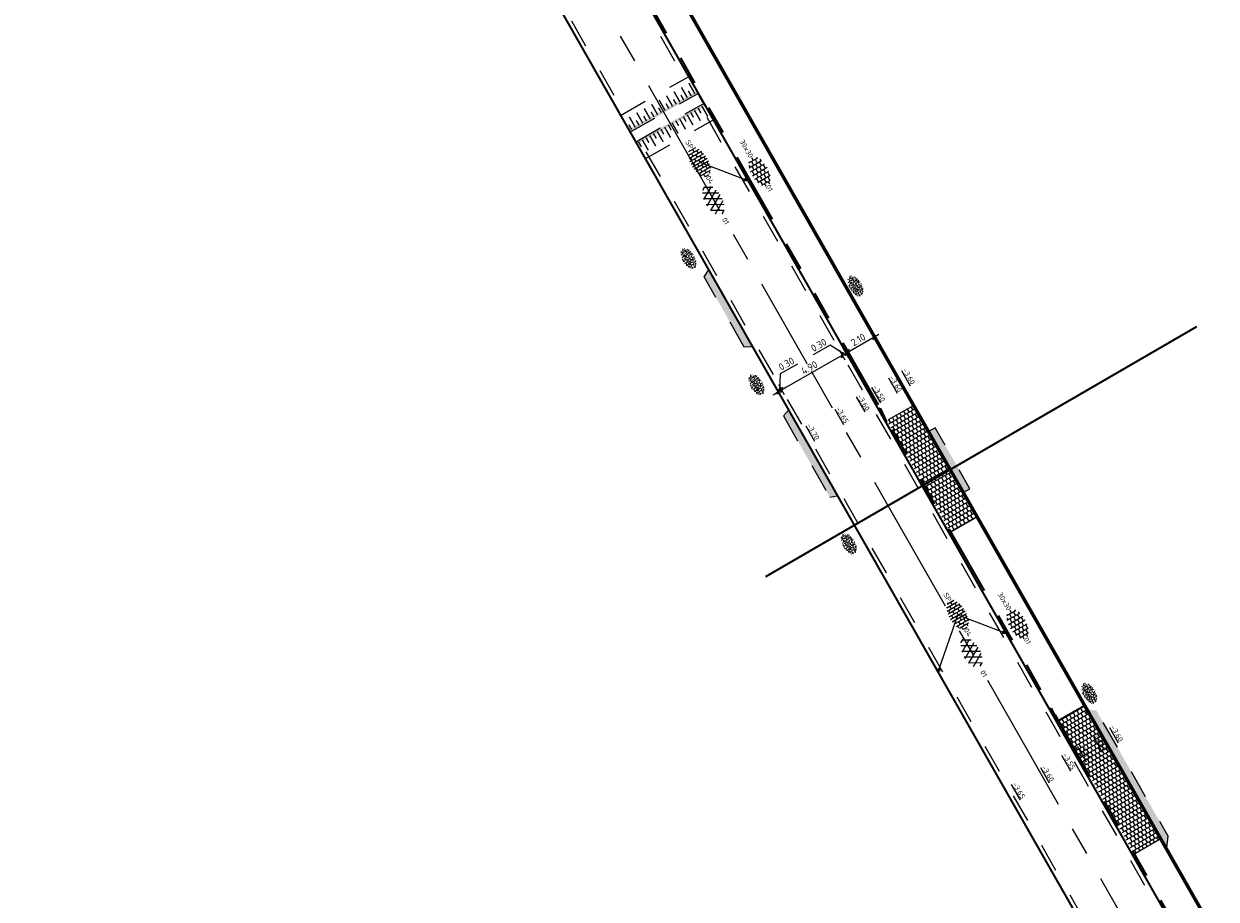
# Model space of a CAD drawing. Header units: metres. Extents: x 111691 to 117439, y 474133 to 478789.
# Tile 8 of 127: x 114806 to 114890, y 475626 to 475687. Entities that reach past the tile are written whole.
import ezdxf
from ezdxf.enums import TextEntityAlignment as Align

# ---------------------------------------------------------------- set-up
doc = ezdxf.new("R2010")
doc.units = ezdxf.units.M
for name, pattern in [('AM-AS', [16, 10, -2, 2, -2]), ('VH-TROTTOIRBAND_130-150', [15, 5, -2, 2, -2, 2, -2]), ('XX-HIDDEN', [4, 2, -2])]:
    doc.linetypes.add(name, pattern=pattern)
doc.layers.get('Defpoints').update_dxf_attribs({"lineweight": 25})
for name, color, linetype, lineweight in [('N-WE-AM-AS-G', 10, 'AM-AS', 18), ('N-WE-GR-GRAS-S', 60, 'Continuous', 25), ('N-WE-VH-HOOGTELABEL-T18', 2, 'Continuous', 18), ('N-WE-VH-KANTOPSLUITING_OPSLUITBAND_100X200-G', 150, 'Continuous', 35), ('N-WE-VH-KANTOPSLUITING_TROTTOIRBAND_130 150-G', 210, 'VH-TROTTOIRBAND_130-150', 35), ('N-WE-VH-KANTOPSLUITING_VERLOOPBAND-G', 40, 'Continuous', 35), ('N-WE-VH-KANTOPSLUITING_VOORKANTBAND-G', 7, 'Continuous', 35), ('N-WE-VH-KANTVERHARDING-G', 1, 'Continuous', 35), ('N-WE-VH-MAATVOERING-M', 7, 'Continuous', 18), ('N-WE-VH-MARKERING_DREMPEL-G', 7, 'Continuous', 25), ('N-WE-VH-MARKERING_VOP-A', 7, 'Continuous', 25), ('N-WE-VH-MATERIAALGRENS-G', 7, 'XX-HIDDEN', 18), ('N-WE-VH-VERHARDING_ASFALT-G', 252, 'Continuous', 35), ('N-WE-VH-VERHARDING_ASFALT-S', 7, 'Continuous', 25), ('N-WE-VH-VERHARDING_HERSTRATEN-S', 253, 'Continuous', 25), ('N-WE-VH-VERHARDING_TEGEL-S', 7, 'Continuous', 25), ('N-WE-VH-VERHARDING_TEGEL60-A', 252, 'Continuous', 18), ('X-XX-AL-AANPIJLING_SYMBOLEN-T25', 7, 'Continuous', 25)]:
    doc.layers.add(name, color=color, linetype=linetype, lineweight=lineweight)
doc.styles.add('ISO', font='NLCS-ISO.ttf')
doc.styles.add('NLCS-ISO', font='NLCS-ISO.ttf')
doc.styles.add('NLCS-ISO-ANNOTATIEF-T25', font='NLCS-ISO.ttf', dxfattribs={"height": 2.5})
doc.styles.add('NLCS-ISO-M200-T18', font='NLCS-ISO.ttf', dxfattribs={"height": 0.36})
doc.dimstyles.new('M200T25-PIJL', dxfattribs={"dimscale": 0.2, "dimtxt": 2.5, "dimasz": 2, "dimexe": 1, "dimexo": 0.25, "dimgap": 0.75, "dimtad": 1, "dimzin": 0, "dimdsep": 46, "dimtxsty": 'ISO', "dimcen": 0, "dimdle": 1, "dimse1": 1, "dimse2": 1, "dimclrt": 2, "dimazin": 0, "dimtfac": 1, "dimtdec": 4, "dimtmove": 2, "dimatfit": 3, "dimfxl": 1, "dimtolj": 1, "dimtzin": 0, "dimarcsym": 0})
doc.dimstyles.new('NLCS-ANNOTATIEF-T25-SCHRAP_L2_H1', dxfattribs={"dimtxt": 2.5, "dimasz": 1.4, "dimexe": 2, "dimexo": 2, "dimgap": 0.7, "dimtad": 1, "dimzin": 0, "dimdsep": 46, "dimtxsty": 'NLCS-ISO-ANNOTATIEF-T25', "dimblk": 'OBLIQUE', "dimcen": 0, "dimdle": 2, "dimclrd": 256, "dimclre": 256, "dimclrt": 256, "dimadec": 1, "dimazin": 0, "dimtfac": 1, "dimtdec": 3, "dimtofl": 0, "dimtmove": 0, "dimatfit": 3, "dimldrblk": 'OBLIQUE', "dimfxl": 2, "dimfxlon": 1, "dimtfillclr": 256, "dimtolj": 1, "dimtzin": 0, "dimlwd": -1, "dimlwe": -1, "dimarcsym": 0})
pattern_1 = [(299.72, (0, 0), (0.278997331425, -0.18617327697), [0.3, -0.3]), (29.72, (0, 0), (-0.14872855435, 0.26053755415), [])]

# ---------------------------------------------------------------- blocks, each defined once
blk = doc.blocks.new('SVH-ASFALT-SO')
at = {"ltscale": 0.1}
for p, q in [((-3.36, 2.17), (-1.83, 4.83)), ((0.36, -0.07), (-2.31, 4.55)), ((-1.91, 0.69), (0.95, 5.64)), ((2.75, -0.22), (-0.47, 5.37)), ((0, 0), (3.27, 5.66)), ((4.87, 0.12), (1.65, 5.7)), ((2.18, -0.23), (5.32, 5.22)), ((6.7, 0.95), (4.04, 5.55)), ((4.66, 0.07), (7.07, 4.25)), ((-2.72, 1.26), (-3.45, 2.54)), ((7.83, 2.99), (7.15, 4.18))]:
    blk.add_line(p, q, dxfattribs=at)
at = {"style": 'NLCS-ISO'}
blk.add_attdef('KLEUR', text='', height=1.8, dxfattribs=at).set_placement((9.49, 2.74), align=Align.MIDDLE_LEFT)
at = {"style": 'NLCS-ISO', "flags": 1}
blk.add_attdef('FUNCTIE', text='', height=1.8, dxfattribs=at).set_placement((0.12, -3.58), align=Align.MIDDLE_CENTER)
blk = doc.blocks.new('SVH-BSS_KEIFORMAAT_HALFST-SO')
at = {"ltscale": 0.1}
for p, q in [((-5.46, 1.05), (-5.25, 1.05)), ((-5.25, -1.46), (-5.25, 1.28)), ((-5.25, 0), (-4.2, 0)), ((-4.2, -2.2), (-4.2, 2.03)), ((-4.2, 1.05), (-3.15, 1.05)), ((-3.15, -2.63), (-3.15, 2.46)), ((-3.15, 2.1), (-2.1, 2.1)), ((-3.15, 0), (-2.1, 0)), ((-2.1, -2.89), (-2.1, 2.72)), ((-2.1, 1.05), (-1.05, 1.05)), ((-1.05, -3.03), (-1.05, 2.86)), ((-1.05, 2.1), (0, 2.1)), ((-1.05, 0), (0, 0)), ((0, -3.06), (0, 2.88)), ((0, 1.05), (1.05, 1.05)), ((1.05, -2.98), (1.05, 2.81)), ((1.05, 2.1), (2.1, 2.1)), ((1.05, 0), (2.1, 0)), ((2.1, -2.8), (2.1, 2.62)), ((2.1, 1.05), (3.15, 1.05)), ((3.15, -2.47), (3.15, 2.3)), ((3.15, 2.1), (3.61, 2.1)), ((3.15, 0), (4.2, 0)), ((4.2, -1.94), (4.2, 1.76)), ((4.2, 1.05), (5, 1.05)), ((5.25, -0.83), (5.25, 0.66)), ((5.25, 0), (5.43, 0)), ((-5.58, -1.05), (-5.25, -1.05)), ((-4.39, -2.1), (-4.2, -2.1)), ((-4.2, -1.05), (-3.15, -1.05)), ((-3.15, -2.1), (-2.1, -2.1)), ((-2.1, -1.05), (-1.05, -1.05)), ((-1.05, -2.1), (0, -2.1)), ((0, -1.05), (1.05, -1.05)), ((1.05, -2.1), (2.1, -2.1)), ((2.1, -1.05), (3.15, -1.05)), ((3.15, -2.1), (3.93, -2.1)), ((4.2, -1.05), (5.12, -1.05))]:
    blk.add_line(p, q, dxfattribs=at)
at = {"style": 'NLCS-ISO'}
blk.add_attdef('FORMAAT', text='', height=1.8, dxfattribs=at).set_placement((-5.68, -0.09), align=Align.MIDDLE_RIGHT)
blk.add_attdef('KLEUR', text='', height=1.8, dxfattribs=at).set_placement((5.53, -0.09), align=Align.MIDDLE_LEFT)
at = {"style": 'NLCS-ISO', "flags": 1}
blk.add_attdef('FUNCTIE', text='', height=1.8, dxfattribs=at).set_placement((0.12, -3.58), align=Align.MIDDLE_CENTER)
blk = doc.blocks.new('SVH-TEGEL_300X300_DUN_HALFST-SO')
for p, q in [((-5.66, 0), (-4.5, 0)), ((-4.89, 1.5), (-4.5, 1.5)), ((-4.5, -1.8), (-4.5, 1.8)), ((-4.5, 0.75), (-3, 0.75)), ((-3.7, 2.25), (-3, 2.25)), ((-3, -2.52), (-3, 2.52)), ((-3, 1.5), (-1.5, 1.5)), ((-3, 0), (-1.5, 0)), ((-1.5, -2.87), (-1.5, 2.87)), ((-1.5, 2.25), (0, 2.25)), ((-1.5, 0.75), (0, 0.75)), ((0, -2.97), (0, 2.97)), ((0, 1.5), (1.5, 1.5)), ((0, 0), (1.5, 0)), ((1.5, -2.87), (1.5, 2.87)), ((1.5, 2.25), (3, 2.25)), ((1.5, 0.75), (3, 0.75)), ((3, -2.52), (3, 2.52)), ((3, 1.5), (4.5, 1.5)), ((3, 0), (4.5, 0)), ((4.5, -1.8), (4.5, 1.8)), ((4.5, 0.75), (5.48, 0.75)), ((-4.89, -1.5), (-4.5, -1.5)), ((-4.5, -0.75), (-3, -0.75)), ((-3.7, -2.25), (-3, -2.25)), ((-3, -1.5), (-1.5, -1.5)), ((-1.5, -0.75), (0, -0.75)), ((-1.5, -2.25), (0, -2.25)), ((0, -1.5), (1.5, -1.5)), ((1.5, -0.75), (3, -0.75)), ((1.5, -2.25), (3, -2.25)), ((3, -1.5), (4.5, -1.5)), ((4.5, -0.75), (5.48, -0.75))]:
    blk.add_line(p, q)
at = {"style": 'NLCS-ISO'}
blk.add_attdef('FORMAAT', text='', height=1.8, dxfattribs=at).set_placement((-5.76, 0), align=Align.MIDDLE_RIGHT)
blk.add_attdef('KLEUR', text='', height=1.8, dxfattribs=at).set_placement((5.58, 0), align=Align.MIDDLE_LEFT)
at = {"style": 'NLCS-ISO', "flags": 1}
blk.add_attdef('FUNCTIE', text='', height=1.8, dxfattribs=at).set_placement((0.12, -3.58), align=Align.MIDDLE_CENTER)
blk = doc.blocks.new('SGR-GRAS_01-SO')
at = {"ltscale": 0.1}
for p, q in [((-1.96, -0.07), (-1.98, 0)), ((-1.93, 0.19), (-1.93, 0.24)), ((-1.89, 0.24), (-1.92, 0.25)), ((-1.67, 0.02), (-1.6, 0.04)), ((-1.6, 0.24), (-1.65, 0.29)), ((-1.53, 0.32), (-1.6, 0.35)), ((-1.45, 0.64), (-1.52, 0.66)), ((-1.52, 0.19), (-1.44, 0.19)), ((-1.47, 0.58), (-1.48, 0.65)), ((-1.43, 0.48), (-1.35, 0.5)), ((-1.36, 0.21), (-1.43, 0.23)), ((-1.42, 0.13), (-1.36, 0.17)), ((-1.38, 0.11), (-1.32, 0.16)), ((-1.37, 0.01), (-1.38, 0.08)), ((-1.33, 0.11), (-1.33, 0.19)), ((-1.3, 0.76), (-1.32, 0.77)), ((-1.28, 0.68), (-1.28, 0.76)), ((-1.17, 0.39), (-1.23, 0.43)), ((-1.17, 0.24), (-1.22, 0.29)), ((-1.15, 0.65), (-1.21, 0.7)), ((-1.11, 0.17), (-1.04, 0.19)), ((-1.03, 0.03), (-1.1, 0.07)), ((-0.94, 0.84), (-1, 0.88)), ((-0.97, 0.51), (-0.92, 0.57)), ((-0.89, 0.5), (-0.97, 0.52)), ((-0.94, 0.19), (-0.87, 0.19)), ((-0.92, 0.42), (-0.86, 0.46)), ((-0.89, 0.81), (-0.82, 0.81)), ((-0.87, 0.66), (-0.89, 0.73)), ((-0.8, 0.06), (-0.88, 0.08)), ((-0.87, 0.62), (-0.8, 0.64)), ((-0.8, 0.47), (-0.87, 0.51)), ((-0.75, 0.24), (-0.8, 0.29)), ((-0.77, 0.09), (-0.79, 0.16)), ((-0.73, 0.65), (-0.78, 0.7)), ((-0.74, 0.03), (-0.73, 0.11)), ((-0.67, 0.11), (-0.73, 0.14)), ((-0.69, 0.61), (-0.68, 0.68)), ((-0.58, 0.92), (-0.64, 0.96)), ((-0.56, 0.92), (-0.51, 0.97)), ((-0.56, 0.32), (-0.48, 0.34)), ((-0.44, 0.55), (-0.51, 0.59)), ((-0.43, 0.78), (-0.5, 0.8)), ((-0.42, 0.71), (-0.36, 0.74)), ((-0.34, 0.35), (-0.41, 0.37)), ((-0.32, 0.24), (-0.38, 0.29)), ((-0.31, 0.19), (-0.37, 0.22)), ((-0.37, 0.19), (-0.29, 0.19)), ((-0.31, 0.65), (-0.36, 0.7)), ((-0.32, 0.81), (-0.24, 0.81)), ((-0.32, 0.77), (-0.24, 0.79)), ((-0.28, 0.73), (-0.29, 0.81)), ((-0.21, 1), (-0.27, 1.03)), ((-0.24, 0.02), (-0.17, 0.04)), ((-0.18, 0.17), (-0.19, 0.24)), ((-0.08, 0.63), (-0.14, 0.67)), ((-0.14, -0.04), (-0.14, 0.03)), ((-0.09, 0.53), (-0.09, 0.6)), ((-0.08, 0.16), (-0.03, 0.21)), ((-0.07, 0.19), (0, 0.23)), ((0.06, 0.27), (-0.01, 0.3)), ((0, 0.47), (0.07, 0.49)), ((0.1, 0.24), (0.05, 0.29)), ((0.13, 0.64), (0.06, 0.66)), ((0.07, 0.99), (0.14, 1.03)), ((0.12, 0.65), (0.07, 0.7)), ((0.22, 0.2), (0.15, 0.22)), ((0.21, 0.19), (0.28, 0.19)), ((0.29, 0.71), (0.22, 0.75)), ((0.24, 0.92), (0.31, 0.94)), ((0.26, 0.81), (0.33, 0.81)), ((0.32, 0.81), (0.3, 0.89)), ((0.31, 0.17), (0.39, 0.19)), ((0.32, 0.57), (0.38, 0.62)), ((0.42, 0.34), (0.36, 0.38)), ((0.42, 0.25), (0.4, 0.32)), ((0.43, 0.48), (0.49, 0.51)), ((0.53, 0.24), (0.47, 0.29)), ((0.54, 0.65), (0.49, 0.7)), ((0.56, -0.02), (0.49, 0.02)), ((0.5, 0.45), (0.51, 0.53)), ((0.59, 0.93), (0.52, 0.94)), ((0.55, 0.62), (0.63, 0.64)), ((0.65, 0.79), (0.58, 0.83)), ((0.68, 0.49), (0.61, 0.51)), ((0.77, 0.05), (0.7, 0.07)), ((0.78, 0.42), (0.72, 0.46)), ((0.78, 0.19), (0.86, 0.19)), ((0.83, 0.81), (0.91, 0.81)), ((0.92, 0.06), (0.85, 0.09)), ((0.87, 0.31), (0.94, 0.33)), ((0.95, 0.24), (0.9, 0.29)), ((0.91, 0.89), (0.91, 0.92)), ((0.97, 0.65), (0.91, 0.7)), ((0.93, 0.76), (0.99, 0.8)), ((1.01, 0.87), (0.95, 0.91)), ((1.01, 0.33), (1, 0.4)), ((1.15, 0.78), (1.08, 0.8)), ((1.15, 0.5), (1.08, 0.54)), ((1.1, 0.38), (1.1, 0.45)), ((1.11, 0.77), (1.18, 0.79)), ((1.24, 0.34), (1.17, 0.36)), ((1.18, 0.01), (1.26, 0.03)), ((1.21, 0.21), (1.26, 0.26)), ((1.28, 0.14), (1.22, 0.17)), ((1.28, 0.25), (1.35, 0.29)), ((1.37, 0.24), (1.32, 0.29)), ((1.39, 0.65), (1.34, 0.7)), ((1.36, 0.19), (1.43, 0.19)), ((1.42, 0.46), (1.5, 0.48)), ((1.51, 0.58), (1.44, 0.62)), ((1.64, 0.21), (1.58, 0.25)), ((1.61, 0.41), (1.59, 0.48)), ((1.69, 0.3), (1.7, 0.37)), ((1.79, 0.19), (1.72, 0.21)), ((1.74, 0.16), (1.81, 0.18)), ((1.8, 0.24), (1.75, 0.29)), ((1.93, 0.19), (1.95, 0.19)), ((-1.92, -0.16), (-1.85, -0.12)), ((-1.82, -0.08), (-1.9, -0.06)), ((-1.76, -0.13), (-1.82, -0.09)), ((-1.78, -0.3), (-1.73, -0.25)), ((-1.62, -0.5), (-1.69, -0.46)), ((-1.63, -0.57), (-1.68, -0.52)), ((-1.61, -0.17), (-1.67, -0.11)), ((-1.57, -0.44), (-1.49, -0.44)), ((-1.54, -0.66), (-1.5, -0.64)), ((-1.4, -0.05), (-1.46, -0.01)), ((-1.38, -0.46), (-1.38, -0.39)), ((-1.35, -0.28), (-1.28, -0.26)), ((-1.27, -0.23), (-1.34, -0.21)), ((-1.26, -0.42), (-1.33, -0.38)), ((-1.27, -0.56), (-1.28, -0.48)), ((-1.21, -0.57), (-1.26, -0.52)), ((-1.18, -0.67), (-1.25, -0.65)), ((-1.19, -0.17), (-1.24, -0.11)), ((-1.13, -0.78), (-1.19, -0.75)), ((-1.06, -0.39), (-1, -0.35)), ((-1.04, -0.58), (-0.97, -0.57)), ((-0.99, -0.44), (-0.92, -0.44)), ((-0.9, -0.34), (-0.96, -0.3)), ((-0.9, -0.65), (-0.84, -0.6)), ((-0.84, -0.94), (-0.85, -0.93)), ((-0.78, -0.57), (-0.84, -0.52)), ((-0.76, -0.7), (-0.83, -0.67)), ((-0.76, -0.17), (-0.82, -0.11)), ((-0.8, -0.13), (-0.73, -0.11)), ((-0.71, -0.38), (-0.79, -0.36)), ((-0.79, -0.54), (-0.78, -0.46)), ((-0.72, -0.89), (-0.65, -0.87)), ((-0.71, -0.9), (-0.64, -0.86)), ((-0.62, -0.82), (-0.7, -0.8)), ((-0.67, -0.48), (-0.69, -0.4)), ((-0.53, -0.26), (-0.6, -0.22)), ((-0.58, -0.99), (-0.59, -0.97)), ((-0.57, -0.1), (-0.5, -0.06)), ((-0.49, -0.25), (-0.44, -0.19)), ((-0.48, -0.44), (-0.41, -0.42)), ((-0.4, -0.63), (-0.46, -0.59)), ((-0.38, -0.98), (-0.43, -0.93)), ((-0.42, -0.44), (-0.34, -0.44)), ((-0.36, -0.57), (-0.41, -0.52)), ((-0.34, -0.17), (-0.39, -0.11)), ((-0.26, -0.99), (-0.33, -0.95)), ((-0.25, -0.09), (-0.32, -0.07)), ((-0.17, -0.18), (-0.24, -0.14)), ((-0.16, -0.53), (-0.23, -0.51)), ((-0.21, -0.61), (-0.15, -0.58)), ((-0.19, -0.62), (-0.19, -0.54)), ((-0.17, -0.74), (-0.1, -0.72)), ((-0.07, -0.97), (-0.14, -0.95)), ((-0.04, -0.55), (-0.1, -0.51)), ((-0.08, -0.4), (-0.09, -0.32)), ((-0.01, -1.01), (0.04, -0.95)), ((0.05, -0.98), (0, -0.93)), ((0.07, -0.57), (0.01, -0.52)), ((0.02, -0.96), (0.01, -0.89)), ((0.08, -0.17), (0.03, -0.11)), ((0.1, -0.91), (0.03, -0.88)), ((0.07, -0.29), (0.14, -0.27)), ((0.19, -0.1), (0.13, -0.06)), ((0.16, -0.44), (0.23, -0.44)), ((0.17, -1.04), (0.22, -1.02)), ((0.31, -0.24), (0.24, -0.22)), ((0.33, -0.47), (0.26, -0.43)), ((0.29, -0.33), (0.35, -0.29)), ((0.4, -0.68), (0.32, -0.66)), ((0.39, -0.6), (0.45, -0.55)), ((0.39, -0.59), (0.46, -0.57)), ((0.4, -0.69), (0.41, -0.62)), ((0.46, -0.83), (0.4, -0.8)), ((0.47, -0.98), (0.42, -0.93)), ((0.49, -0.57), (0.44, -0.52)), ((0.45, -0.12), (0.46, -0.05)), ((0.51, -0.17), (0.45, -0.11)), ((0.52, -0.32), (0.5, -0.24)), ((0.62, -0.88), (0.6, -0.81)), ((0.63, -0.14), (0.7, -0.12)), ((0.69, -0.39), (0.62, -0.35)), ((0.64, -0.84), (0.71, -0.81)), ((0.7, -0.89), (0.77, -0.88)), ((0.73, -0.44), (0.81, -0.44)), ((0.82, -0.76), (0.76, -0.72)), ((0.78, -0.04), (0.85, 0)), ((0.86, -0.39), (0.79, -0.37)), ((0.8, -0.19), (0.85, -0.14)), ((0.86, -0.94), (0.84, -0.93)), ((0.91, -0.57), (0.86, -0.52)), ((0.93, -0.17), (0.88, -0.11)), ((0.95, -0.83), (0.88, -0.81)), ((0.94, -0.44), (1.01, -0.42)), ((1.05, -0.31), (0.99, -0.27)), ((1, -0.77), (1, -0.7)), ((1.05, -0.2), (1.05, -0.12)), ((1.11, -0.24), (1.1, -0.16)), ((1.19, -0.68), (1.12, -0.64)), ((1.14, -0.56), (1.21, -0.52)), ((1.21, -0.8), (1.2, -0.73)), ((1.33, -0.1), (1.26, -0.08)), ((1.26, -0.75), (1.33, -0.73)), ((1.34, -0.57), (1.29, -0.52)), ((1.36, -0.17), (1.3, -0.11)), ((1.31, -0.44), (1.38, -0.44)), ((1.42, -0.23), (1.35, -0.19)), ((1.42, -0.54), (1.35, -0.52)), ((1.55, -0.6), (1.49, -0.56)), ((1.5, -0.29), (1.57, -0.27)), ((1.64, -0.27), (1.65, -0.2)), ((1.64, -0.27), (1.7, -0.23)), ((1.68, -0.55), (1.74, -0.5)), ((1.71, -0.16), (1.69, -0.09)), ((1.78, -0.15), (1.71, -0.11)), ((1.71, -0.52), (1.71, -0.52)), ((1.78, -0.17), (1.73, -0.11)), ((1.88, -0.25), (1.81, -0.23))]:
    blk.add_line(p, q, dxfattribs=at)
at = {"ltscale": 0.1, "style": 'NLCS-ISO'}
blk.add_attdef('TYPE', text='', height=0.5, dxfattribs=at).set_placement((3.47, -0.02), align=Align.MIDDLE_CENTER)
blk = doc.blocks.new('_Oblique')
at = {"color": 0, "linetype": 'ByBlock', "lineweight": -2}
blk.add_line((-0.5, -0.5), (0.5, 0.5), dxfattribs=at)
blk = doc.blocks.new('*D140')
at = {"layer": 'Defpoints', "color": 0, "transparency": 16777216}
for p in [(114859.224, 475661.665), (114859.997, 475659.703), (114860.257, 475659.852)]:
    blk.add_point(p, dxfattribs=at)
at = {"layer": 'N-WE-VH-MAATVOERING-M', "transparency": 16777216}
for p, q in [((114859.15, 475662.8), (114860.348, 475663.484)), ((114859.093, 475661.59), (114859.15, 475662.8)), ((114858.615, 475661.318), (114859.571, 475661.863)), ((114859.161, 475661.169), (114858.765, 475661.863)), ((114859.422, 475661.317), (114859.025, 475662.012))]:
    blk.add_line(p, q, dxfattribs=at)
at = {"layer": 'N-WE-VH-MAATVOERING-M', "transparency": 16777216, "xscale": 0.28, "yscale": 0.28, "zscale": 0.28}
for p, rotation in [((114858.963, 475661.516), 209.6944698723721), ((114859.224, 475661.665), 29.69446987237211)]:
    blk.add_blockref('_Oblique', p, dxfattribs=dict(at, rotation=rotation))
at = {"layer": 'N-WE-VH-MAATVOERING-M', "transparency": 16777216, "insert": (114859.556, 475663.481), "char_height": 0.5, "attachment_point": 5, "rotation": 29.69447, "style": 'NLCS-ISO-ANNOTATIEF-T25', "bg_fill": 3, "box_fill_scale": 1.1, "bg_fill_color": 256, "bg_fill_true_color": 13158600, "bg_fill_transparency": 0}
blk.add_mtext('\\A1;0.30', dxfattribs=at)
blk = doc.blocks.new('*D139')
at = {"layer": 'Defpoints', "color": 0, "transparency": 16777216}
for p in [(114863.48, 475664.092), (114864.514, 475662.279), (114860.257, 475659.852)]:
    blk.add_point(p, dxfattribs=at)
at = {"layer": 'N-WE-VH-MAATVOERING-M', "transparency": 16777216}
for p, q in [((114858.876, 475661.466), (114863.828, 475664.29)), ((114863.678, 475663.744), (114863.282, 475664.439)), ((114859.422, 475661.317), (114859.025, 475662.012))]:
    blk.add_line(p, q, dxfattribs=at)
at = {"layer": 'N-WE-VH-MAATVOERING-M', "transparency": 16777216, "xscale": 0.28, "yscale": 0.28, "zscale": 0.28}
for p, rotation in [((114863.48, 475664.092), 29.69446990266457), ((114859.224, 475661.665), 209.6944699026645)]:
    blk.add_blockref('_Oblique', p, dxfattribs=dict(at, rotation=rotation))
at = {"layer": 'N-WE-VH-MAATVOERING-M', "transparency": 16777216, "insert": (114861.159, 475663.217), "char_height": 0.5, "attachment_point": 5, "rotation": 29.69447, "style": 'NLCS-ISO-ANNOTATIEF-T25', "bg_fill": 3, "box_fill_scale": 1.1, "bg_fill_color": 256, "bg_fill_true_color": 13158600, "bg_fill_transparency": 0}
blk.add_mtext('\\A1;4.90', dxfattribs=at)
blk = doc.blocks.new('*D138')
at = {"layer": 'Defpoints', "color": 0, "transparency": 16777216}
for p in [(114863.741, 475664.241), (114864.774, 475662.428), (114864.514, 475662.279)]:
    blk.add_point(p, dxfattribs=at)
at = {"layer": 'N-WE-VH-MAATVOERING-M', "transparency": 16777216}
for p, q in [((114862.619, 475664.799), (114861.42, 475664.116)), ((114863.61, 475664.166), (114862.619, 475664.799)), ((114863.133, 475663.894), (114864.088, 475664.439)), ((114863.678, 475663.744), (114863.282, 475664.439)), ((114863.939, 475663.893), (114863.543, 475664.588))]:
    blk.add_line(p, q, dxfattribs=at)
at = {"layer": 'N-WE-VH-MAATVOERING-M', "transparency": 16777216, "xscale": 0.28, "yscale": 0.28, "zscale": 0.28}
for p, rotation in [((114863.48, 475664.092), 209.6944699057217), ((114863.741, 475664.241), 29.69446990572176)]:
    blk.add_blockref('_Oblique', p, dxfattribs=dict(at, rotation=rotation))
at = {"layer": 'N-WE-VH-MAATVOERING-M', "transparency": 16777216, "insert": (114861.826, 475664.796), "char_height": 0.5, "attachment_point": 5, "rotation": 29.69447, "style": 'NLCS-ISO-ANNOTATIEF-T25', "bg_fill": 3, "box_fill_scale": 1.1, "bg_fill_color": 256, "bg_fill_true_color": 13158600, "bg_fill_transparency": 0}
blk.add_mtext('\\A1;0.30', dxfattribs=at)
blk = doc.blocks.new('*D136')
at = {"layer": 'Defpoints', "color": 0, "transparency": 16777216}
for p in [(114866.729, 475663.543), (114864.905, 475662.502)]:
    blk.add_point(p, dxfattribs=at)
at = {"layer": 'N-WE-VH-MAATVOERING-M', "transparency": 16777216}
for p, q in [((114863.523, 475664.117), (114866.043, 475665.553)), ((114865.893, 475665.008), (114865.497, 475665.703)), ((114864.069, 475663.967), (114863.673, 475664.662))]:
    blk.add_line(p, q, dxfattribs=at)
at = {"layer": 'N-WE-VH-MAATVOERING-M', "transparency": 16777216, "xscale": 0.28, "yscale": 0.28, "zscale": 0.28}
for p, rotation in [((114865.695, 475665.355), 29.69446991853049), ((114863.871, 475664.315), 209.6944699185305)]:
    blk.add_blockref('_Oblique', p, dxfattribs=dict(at, rotation=rotation))
at = {"layer": 'N-WE-VH-MAATVOERING-M', "transparency": 16777216, "insert": (114864.59, 475665.174), "char_height": 0.5, "attachment_point": 5, "rotation": 29.69447, "style": 'NLCS-ISO-ANNOTATIEF-T25', "bg_fill": 3, "box_fill_scale": 1.1, "bg_fill_color": 256, "bg_fill_true_color": 13158600, "bg_fill_transparency": 0}
blk.add_mtext('\\A1;2.10', dxfattribs=at)
at = {"layer": 'Defpoints', "color": 0, "transparency": 16777216}
blk.add_point((114865.695, 475665.355), dxfattribs=at)

msp = doc.modelspace()

# ---------------------------------------------------------------- hatches: boundary and pattern name
at = {"layer": 'N-WE-VH-MARKERING_VOP-A'}
h = msp.add_hatch(color=256, dxfattribs=at)
h.dxf.hatch_style = 1
h.paths.add_polyline_path([(114848.476, 475679.906), (114848.575, 475679.732), (114853.345, 475682.437), (114853.247, 475682.611)])
h = msp.add_hatch(color=256, dxfattribs=at)
h.dxf.hatch_style = 1
h.paths.add_polyline_path([(114848.97, 475679.039), (114849.069, 475678.865), (114853.839, 475681.568), (114853.739, 475681.741)])
at = {"layer": 'N-WE-VH-VERHARDING_HERSTRATEN-S'}
h = msp.add_hatch(color=256, dxfattribs=at)
h.dxf.hatch_style = 1
h.paths.add_polyline_path([(114854.1, 475670.044), (114853.781, 475669.594), (114856.596, 475664.658), (114857.156, 475664.684)])
h = msp.add_hatch(color=256, dxfattribs=at)
h.dxf.hatch_style = 1
h.paths.add_polyline_path([(114859.701, 475660.222), (114859.351, 475659.826), (114862.592, 475654.142), (114863.116, 475654.232)])
h = msp.add_hatch(color=256, dxfattribs=at)
h.dxf.hatch_style = 1
h.paths.add_polyline_path([(114869.996, 475658.985), (114869.577, 475658.75), (114872.007, 475654.489), (114872.423, 475654.728)])
h = msp.add_hatch(color=256, dxfattribs=at)
h.dxf.hatch_style = 1
h.paths.add_polyline_path([(114886.232, 475629.544), (114886.321, 475630.357), (114881.292, 475639.177), (114880.706, 475639.234)])
at = {"layer": 'N-WE-VH-VERHARDING_TEGEL60-A'}
h = msp.add_hatch(dxfattribs=at)
h.set_pattern_fill('AVH-TEGEL_300X300_HALFST-SO', color=256, angle=299.72, pattern_type=2)
h.set_pattern_definition(pattern_1)
h.paths.add_polyline_path([(114871.075, 475651.682), (114872.899, 475652.722), (114868.439, 475660.543), (114866.615, 475659.503)])
h = msp.add_hatch(dxfattribs=at)
h.set_pattern_fill('AVH-TEGEL_300X300_HALFST-SO', color=256, angle=299.72, pattern_type=2)
h.set_pattern_definition(pattern_1)
h.paths.add_polyline_path([(114880.432, 475639.514), (114878.607, 475638.474), (114883.953, 475629.099), (114885.777, 475630.14)])

# ---------------------------------------------------------------- linework, layer by layer
at = {"layer": 'N-WE-AM-AS-G'}
msp.add_lwpolyline([(114683.337, 475975.123), (114754.77, 475849.778), (114940.564, 475523.974)], dxfattribs=at)
at = {"layer": 'N-WE-VH-KANTOPSLUITING_OPSLUITBAND_100X200-G', "flags": 128}
msp.add_lwpolyline([(114925.449, 475560.571), (114759.114, 475852.253), (114685.572, 475981.299, -0.004745), (114685.516, 475981.4, -0.004745), (114685.534, 475981.409)], format="xyb", dxfattribs=at)
at = {"layer": 'N-WE-VH-KANTOPSLUITING_TROTTOIRBAND_130 150-G', "flags": 128}
msp.add_lwpolyline([(114685.204, 475977.696), (114757.29, 475851.214), (114938.253, 475533.88)], dxfattribs=at)
at = {"layer": 'N-WE-VH-KANTOPSLUITING_VERLOOPBAND-G'}
for points in [[(114865.99, 475660.297), (114866.12, 475660.371)], [(114866.12, 475660.371), (114866.55, 475659.465), (114865.99, 475660.297)], [(114866.485, 475659.428), (114866.615, 475659.503)], [(114870.945, 475651.607), (114871.075, 475651.682)], [(114871.571, 475650.813), (114871.01, 475651.645), (114871.44, 475650.739)], [(114871.44, 475650.739), (114871.571, 475650.813)], [(114877.982, 475639.268), (114878.112, 475639.342)], [(114878.112, 475639.342), (114878.542, 475638.436), (114877.982, 475639.268)], [(114878.477, 475638.399), (114878.607, 475638.474)], [(114883.823, 475629.025), (114883.953, 475629.099)], [(114884.448, 475628.231), (114883.888, 475629.062), (114884.318, 475628.156)], [(114884.318, 475628.156), (114884.448, 475628.231)]]:
    msp.add_lwpolyline(points, dxfattribs=at)
at = {"layer": 'N-WE-VH-KANTOPSLUITING_VOORKANTBAND-G', "flags": 128}
msp.add_lwpolyline([(114945.006, 475526.479), (114759.201, 475852.303), (114685.659, 475981.348, -0.003536), (114685.618, 475981.422)], format="xyb", dxfattribs=at)
at = {"layer": 'N-WE-VH-KANTOPSLUITING_VOORKANTBAND-G'}
msp.add_lwpolyline([(114685.302, 475977.229), (114757.159, 475851.139), (114942.717, 475525.749)], dxfattribs=at)
at = {"layer": 'N-WE-VH-KANTVERHARDING-G'}
msp.add_lwpolyline([(114680.948, 475973.761), (114752.381, 475848.416), (114938.175, 475522.612)], dxfattribs=at)
at = {"layer": 'N-WE-VH-MARKERING_DREMPEL-G', "const_width": 0.1, "flags": 128}
for points in [[(114852.087, 475681.839), (114851.668, 475682.579)], [(114852.609, 475682.135), (114852.19, 475682.875)], [(114852.87, 475682.283), (114852.673, 475682.631)], [(114853.131, 475682.431), (114852.712, 475683.17)], [(114850.522, 475680.951), (114850.102, 475681.691)], [(114851.043, 475681.247), (114850.624, 475681.987)], [(114851.304, 475681.395), (114851.107, 475681.743)], [(114851.565, 475681.543), (114851.146, 475682.283)], [(114851.826, 475681.691), (114851.629, 475682.039)], [(114852.348, 475681.987), (114852.151, 475682.335)], [(114853.624, 475681.561), (114854.043, 475680.822)], [(114848.956, 475680.063), (114848.536, 475680.803)], [(114849.478, 475680.359), (114849.058, 475681.099)], [(114849.739, 475680.507), (114849.541, 475680.855)], [(114850, 475680.655), (114849.58, 475681.395)], [(114850.261, 475680.803), (114850.063, 475681.151)], [(114850.782, 475681.099), (114850.585, 475681.447)], [(114852.319, 475680.822), (114852.516, 475680.474)], [(114852.58, 475680.97), (114852.999, 475680.23)], [(114852.841, 475681.117), (114853.038, 475680.769)], [(114853.102, 475681.265), (114853.521, 475680.526)], [(114853.363, 475681.413), (114853.56, 475681.065)], [(114848.695, 475679.915), (114848.497, 475680.263)], [(114849.217, 475680.211), (114849.019, 475680.559)], [(114850.753, 475679.934), (114850.95, 475679.586)], [(114851.014, 475680.082), (114851.433, 475679.343)], [(114851.275, 475680.23), (114851.472, 475679.882)], [(114851.536, 475680.378), (114851.955, 475679.638)], [(114851.797, 475680.526), (114851.994, 475680.178)], [(114852.058, 475680.674), (114852.477, 475679.934)], [(114849.448, 475679.195), (114849.867, 475678.455)], [(114849.709, 475679.342), (114849.906, 475678.994)], [(114849.97, 475679.49), (114850.389, 475678.751)], [(114850.231, 475679.638), (114850.428, 475679.29)], [(114850.492, 475679.786), (114850.911, 475679.047)], [(114849.187, 475679.047), (114849.384, 475678.699)]]:
    msp.add_lwpolyline(points, dxfattribs=at)
at = {"layer": 'N-WE-VH-MATERIAALGRENS-G'}
for p, q in [((114847.907, 475680.906), (114852.676, 475683.61)), ((114848.575, 475679.732), (114853.31, 475682.417)), ((114848.97, 475679.039), (114853.704, 475681.721)), ((114849.638, 475677.865), (114854.402, 475680.565))]:
    msp.add_line(p, q, dxfattribs=at)
at = {"layer": 'N-WE-VH-MATERIAALGRENS-G', "flags": 128}
for points in [[(114813.071, 475752.486), (114852.627, 475683.122)], [(114808.809, 475750.071), (114848.365, 475680.706)], [(114853.965, 475680.777), (114941.903, 475526.572)], [(114849.702, 475678.361), (114937.656, 475524.136)], [(114868.439, 475660.543), (114866.615, 475659.503)], [(114872.007, 475654.489), (114872.423, 475654.728), (114869.996, 475658.985), (114869.577, 475658.75)], [(114872.899, 475652.722), (114871.075, 475651.682)], [(114880.432, 475639.514), (114878.607, 475638.474)], [(114886.232, 475629.544), (114886.321, 475630.357), (114881.292, 475639.177), (114880.706, 475639.234)], [(114885.777, 475630.14), (114883.953, 475629.099)]]:
    msp.add_lwpolyline(points, dxfattribs=at)
at = {"layer": 'N-WE-VH-MATERIAALGRENS-G'}
msp.add_lwpolyline([(114857.156, 475664.684), (114856.596, 475664.658), (114853.781, 475669.594), (114854.1, 475670.044)], dxfattribs=at)
at = {"layer": 'N-WE-VH-VERHARDING_ASFALT-G'}
msp.add_lwpolyline([(114853.403, 475682.355), (114853.7, 475681.834)], dxfattribs=at)

# ---------------------------------------------------------------- block references
at = {"layer": 'N-WE-GR-GRAS-S', "xscale": 0.4, "yscale": 0.4, "zscale": 0.4, "rotation": 300.1117835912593}
for p in [(114852.699, 475670.861), (114864.412, 475668.936), (114857.465, 475662.022), (114863.941, 475650.855), (114880.805, 475640.371)]:
    msp.add_blockref('SGR-GRAS_01-SO', p, dxfattribs=at)
at = {"layer": 'N-WE-VH-VERHARDING_ASFALT-S', "xscale": 0.2, "yscale": 0.2, "zscale": 0.2, "rotation": 300.1117835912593}
for name, p, values in [('SVH-BSS_KEIFORMAAT_HALFST-SO', (114853.498, 475677.609), {'FORMAAT': 'SP', 'KLEUR': '04'}), ('SVH-ASFALT-SO', (114853.746, 475675.068), {'KLEUR': '01'}), ('SVH-BSS_KEIFORMAAT_HALFST-SO', (114871.6, 475645.866), {'FORMAAT': 'SP', 'KLEUR': '04'}), ('SVH-ASFALT-SO', (114871.848, 475643.325), {'KLEUR': '01'})]:
    msp.add_blockref(name, p, dxfattribs=at).add_auto_attribs(values)
at = {"layer": 'N-WE-VH-VERHARDING_TEGEL-S', "xscale": 0.2, "yscale": 0.2, "zscale": 0.2, "rotation": 300.1117835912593}
for p in [(114857.68, 475676.972), (114875.781, 475645.229)]:
    msp.add_blockref('SVH-TEGEL_300X300_DUN_HALFST-SO', p, dxfattribs=at).add_auto_attribs({'FORMAAT': '30x30', 'KLEUR': '01'})

# ---------------------------------------------------------------- texts
at = {"layer": 'N-WE-VH-HOOGTELABEL-T18', "style": 'NLCS-ISO-M200-T18'}
for s, p in [('%%U-3.60', (114867.682, 475663.06)), ('%%U-3.50', (114865.595, 475661.85)), ('%%U-3.70', (114860.971, 475659.168)), ('%%U-3.60', (114881.16, 475637.365)), ('%%U-3.60', (114882.274, 475638.011)), ('%%U-3.55', (114880.015, 475636.701)), ('%%U-3.55', (114878.919, 475636.065)), ('%%U-3.60', (114877.428, 475635.201)), ('%%U-3.65', (114875.391, 475634.019))]:
    msp.add_text(s, height=0.36, rotation=299.72115, dxfattribs=at).set_placement(p)

# ---------------------------------------------------------------- leaders
at = {"layer": 'X-XX-AL-AANPIJLING_SYMBOLEN-T25'}
for points in [[(114856.686, 475676.395), (114853.498, 475677.609)], [(114870.255, 475642.023), (114871.585, 475645.858)], [(114874.788, 475644.652), (114871.6, 475645.866)]]:
    msp.add_leader(points, dimstyle='M200T25-PIJL', override={"dimasz": 1.25, "dimgap": 0.14, "dimtad": 0, "dimldrblk": 'Dot', "dimfxl": 1.5, "dimarcsym": 1}, dxfattribs=at)

# ---------------------------------------------------------------- next in the draw order: dimensions: what is measured, and where the dimension line sits
at = {"layer": 'N-WE-VH-MAATVOERING-M'}
dim = msp.add_linear_dim(base=(114859.224, 475661.665), p1=(114859.997, 475659.703), p2=(114860.257, 475659.852), angle=29.69447, dimstyle='NLCS-ANNOTATIEF-T25-SCHRAP_L2_H1', override={"dimtmove": 1, "dimtfill": 1}, dxfattribs=at)
dim.commit()
dim.dimension.update_dxf_attribs({"geometry": '*D140', "text_midpoint": (114859.271, 475662.87), "dimtype": 161})

# ---------------------------------------------------------------- next in the draw order: dimensions: what is measured, and where the dimension line sits
dim = msp.add_aligned_dim(p1=(114860.257, 475659.852), p2=(114864.514, 475662.279), distance=2.087, dimstyle='NLCS-ANNOTATIEF-T25-SCHRAP_L2_H1', override={"dimtfill": 1}, dxfattribs=at)
dim.commit()
dim.dimension.update_dxf_attribs({"geometry": '*D139', "text_midpoint": (114861.159, 475663.217)})

# ---------------------------------------------------------------- next in the draw order: linework, layer by layer
at = {"layer": 'N-WE-VH-MATERIAALGRENS-G'}
msp.add_lwpolyline([(114859.701, 475660.222), (114859.351, 475659.826), (114862.592, 475654.142), (114863.116, 475654.232)], dxfattribs=at)

# ---------------------------------------------------------------- next in the draw order: texts
at = {"layer": 'N-WE-VH-HOOGTELABEL-T18', "style": 'NLCS-ISO-M200-T18'}
for s, p in [('%%U-3.60', (114864.499, 475661.214)), ('%%U-3.65', (114863.008, 475660.35))]:
    msp.add_text(s, height=0.36, rotation=299.72115, dxfattribs=at).set_placement(p)

# ---------------------------------------------------------------- next in the draw order: dimensions: what is measured, and where the dimension line sits
at = {"layer": 'N-WE-VH-MAATVOERING-M'}
dim = msp.add_linear_dim(base=(114863.741, 475664.241), p1=(114864.514, 475662.279), p2=(114864.774, 475662.428), angle=29.69447, dimstyle='NLCS-ANNOTATIEF-T25-SCHRAP_L2_H1', override={"dimtmove": 1, "dimtfill": 1}, dxfattribs=at)
dim.commit()
dim.dimension.update_dxf_attribs({"geometry": '*D138', "text_midpoint": (114862.497, 475664.73), "dimtype": 161})

# ---------------------------------------------------------------- next in the draw order: dimensions: what is measured, and where the dimension line sits
dim = msp.add_aligned_dim(p1=(114864.905, 475662.502), p2=(114866.729, 475663.543), distance=2.087, dimstyle='NLCS-ANNOTATIEF-T25-SCHRAP_L2_H1', override={"dimtfill": 1}, dxfattribs=at)
dim.commit()
dim.dimension.update_dxf_attribs({"geometry": '*D136', "text_midpoint": (114864.59, 475665.174)})

# ---------------------------------------------------------------- next in the draw order: linework, layer by layer
at = {"layer": 'N-WE-VH-VERHARDING_ASFALT-G'}
msp.add_lwpolyline([(114888.305, 475666.068), (114858.084, 475648.541)], dxfattribs=at)

# ---------------------------------------------------------------- next in the draw order: texts
at = {"layer": 'N-WE-VH-HOOGTELABEL-T18', "style": 'NLCS-ISO-M200-T18'}
msp.add_text('%%U-3.60', height=0.36, rotation=299.72115, dxfattribs=at).set_placement((114866.767, 475662.53))

doc.saveas('drawing.dxf')
